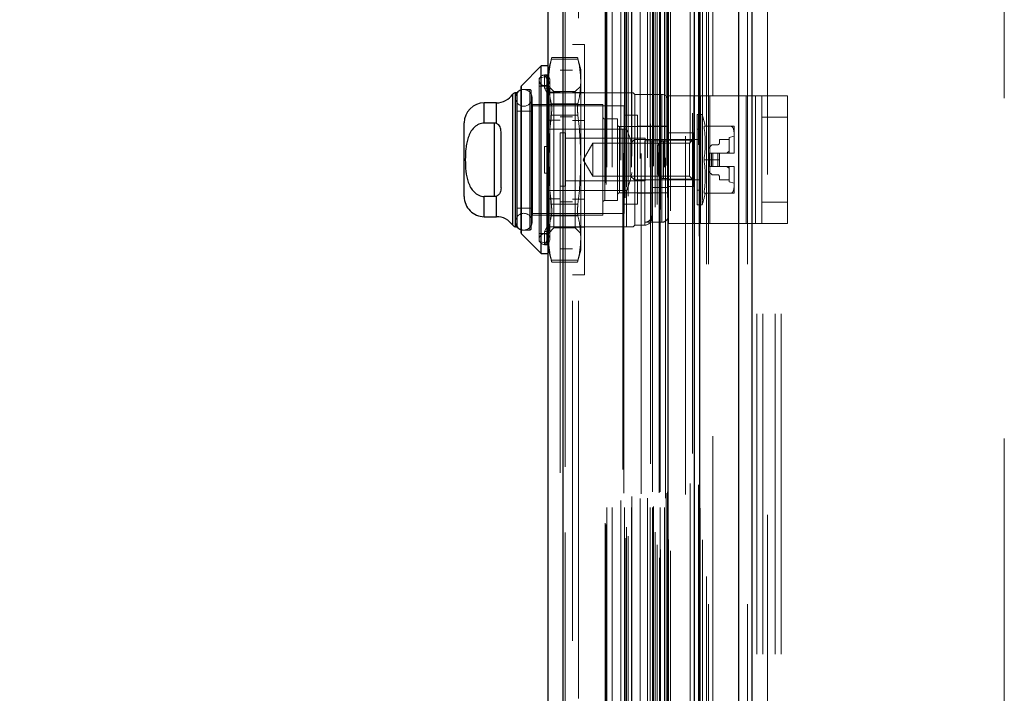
# Model space of a CAD drawing. Header units: inches. Extents: x 0.2 to 10.8, y 0.2 to 8.2.
# Tile 138 of 164: x 5.328 to 5.618, y 3.959 to 4.157. Entities that reach past the tile are written whole.
import ezdxf

# ---------------------------------------------------------------- set-up
doc = ezdxf.new("R2010")
doc.units = ezdxf.units.IN
doc.header["$MEASUREMENT"] = 0
doc.linetypes.add('HIDDEN', pattern=[0.07500000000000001, 0.05, -0.025])
doc.layers.add('DIMENSIONS', color=140, linetype='Continuous')
doc.styles.add('SLDTEXTSTYLE0', font='TXT', dxfattribs={"width": 0.7})
doc.dimstyles.new('SLDDIMSTYLE0', dxfattribs={"dimtxt": 0.0849609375, "dimasz": 0.13, "dimexe": 0, "dimexo": 0.0625, "dimgap": 0.021240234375, "dimtad": 0, "dimtih": 1, "dimtoh": 1, "dimlfac": 20, "dimrnd": 1e-09, "dimzin": 12, "dimdsep": 46, "dimtxsty": 'SLDTEXTSTYLE0', "dimsah": 1, "dimcen": 0.09, "dimadec": 0, "dimazin": 3, "dimtfac": 1, "dimtofl": 0, "dimtmove": 0, "dimatfit": 3, "dimfxl": 0, "dimfrac": 2, "dimtolj": 1, "dimtzin": 12, "dimarcsym": 0})

# ---------------------------------------------------------------- blocks, each defined once
blk = doc.blocks.new('_D_18')
at = {"layer": 'DIMENSIONS'}
for p, q in [((5.495136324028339, 5.028145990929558), (5.109062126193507, 5.02814599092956)), ((5.234062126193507, 5.02814599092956), (5.234062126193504, 4.099762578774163)), ((5.072488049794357, 3.945711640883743), (5.043957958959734, 3.945711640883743)), ((5.043957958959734, 3.945711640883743), (5.043957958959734, 3.810680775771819)), ((5.395636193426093, 3.945711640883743), (5.424166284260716, 3.945711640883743)), ((5.424166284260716, 3.945711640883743), (5.424166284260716, 3.810680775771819)), ((5.043957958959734, 3.810680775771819), (5.072488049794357, 3.810680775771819)), ((5.424166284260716, 3.810680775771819), (5.395636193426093, 3.810680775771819)), ((5.234062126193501, 3.20394599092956), (5.234062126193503, 3.791660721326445)), ((5.495136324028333, 3.203945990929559), (5.1090621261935, 3.203945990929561))]:
    blk.add_line(p, q, dxfattribs=at)
for points in [[(5.234062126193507, 5.02814599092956), (5.214062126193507, 4.89814599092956), (5.254062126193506, 4.89814599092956)], [(5.234062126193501, 3.20394599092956), (5.254062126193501, 3.33394599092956), (5.214062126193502, 3.33394599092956)]]:
    blk.add_solid(points, dxfattribs=at)
at = {"layer": 'DIMENSIONS', "char_height": 0.08333333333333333, "attachment_point": 1, "style": 'SLDTEXTSTYLE0'}
for s, insert in [('36.48', (5.072488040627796, 4.072154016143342)), ('926.7', (5.072488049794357, 3.918103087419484))]:
    blk.add_mtext(s, dxfattribs=dict(at, insert=insert))
blk = doc.blocks.new('_D_19')
at = {"layer": 'DIMENSIONS'}
for p, q in [((5.47678632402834, 5.097295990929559), (4.776774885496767, 5.097295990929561)), ((4.901774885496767, 5.097295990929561), (4.901774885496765, 4.580255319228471)), ((4.740200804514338, 4.450124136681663), (4.711670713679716, 4.450124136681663)), ((4.711670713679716, 4.450124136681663), (4.711670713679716, 4.315093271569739)), ((5.063348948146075, 4.450124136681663), (5.091879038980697, 4.450124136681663)), ((5.091879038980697, 4.450124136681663), (5.091879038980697, 4.315093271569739)), ((4.711670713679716, 4.315093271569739), (4.740200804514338, 4.315093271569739)), ((5.091879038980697, 4.315093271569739), (5.063348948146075, 4.315093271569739)), ((4.90177488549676, 3.13474599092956), (4.901774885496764, 4.161042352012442)), ((5.476786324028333, 3.134745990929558), (4.77677488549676, 3.134745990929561))]:
    blk.add_line(p, q, dxfattribs=at)
for points in [[(4.901774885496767, 5.097295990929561), (4.881774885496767, 4.967295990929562), (4.921774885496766, 4.967295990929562)], [(4.90177488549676, 3.13474599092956), (4.92177488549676, 3.26474599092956), (4.881774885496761, 3.26474599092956)]]:
    blk.add_solid(points, dxfattribs=at)
at = {"layer": 'DIMENSIONS', "char_height": 0.08333333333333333, "attachment_point": 1, "style": 'SLDTEXTSTYLE0'}
for s, insert in [('39.25', (4.740200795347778, 4.576566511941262)), ('997.0', (4.740200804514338, 4.422515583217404)), ('OPENING', (4.639737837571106, 4.268464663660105))]:
    blk.add_mtext(s, dxfattribs=dict(at, insert=insert))

msp = doc.modelspace()

# ---------------------------------------------------------------- linework, layer by layer
at = {"color": 7, "linetype": 'Continuous', "lineweight": 25}
for p, q in [((5.539813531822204, 3.085295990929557), (5.539813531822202, 5.152085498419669)), ((5.54363190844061, 5.152793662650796), (5.54363190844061, 3.085295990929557)), ((5.526786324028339, 3.085295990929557), (5.526786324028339, 5.146545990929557)), ((5.528367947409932, 3.085295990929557), (5.528367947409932, 5.146701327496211)), ((5.519104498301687, 3.100958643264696), (5.519104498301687, 5.131123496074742)), ((5.488191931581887, 3.106409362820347), (5.488191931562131, 5.12567277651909)), ((5.483729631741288, 5.12390569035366), (5.483729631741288, 3.108176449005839)), ((5.481761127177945, 4.143510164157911), (5.475970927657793, 4.13771996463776)), ((5.483729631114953, 4.143510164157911), (5.481761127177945, 4.143510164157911)), ((5.481761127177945, 4.088392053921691), (5.481761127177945, 4.143510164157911)), ((5.475855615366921, 4.094460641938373), (5.475855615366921, 4.137441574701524)), ((5.475970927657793, 4.094182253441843), (5.475970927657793, 4.13771996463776)), ((5.473422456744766, 4.096687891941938), (5.473422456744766, 4.135214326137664)), ((5.474656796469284, 4.13563614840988), (5.474230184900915, 4.13563614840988)), ((5.474230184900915, 4.096266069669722), (5.474230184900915, 4.13563614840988)), ((5.474674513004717, 4.096266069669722), (5.474674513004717, 4.13563614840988)), ((5.468576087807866, 4.132683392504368), (5.465028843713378, 4.132683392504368)), ((5.465028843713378, 4.126733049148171), (5.465028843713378, 4.132683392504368)), ((5.468576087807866, 4.126623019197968), (5.468576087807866, 4.132683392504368)), ((5.459123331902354, 4.105124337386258), (5.459123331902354, 4.126777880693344)), ((5.467981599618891, 4.126733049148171), (5.465028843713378, 4.126733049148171)), ((5.467981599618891, 4.126733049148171), (5.467981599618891, 4.105169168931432)), ((5.469950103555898, 4.107738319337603), (5.469950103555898, 4.124163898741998)), ((5.467981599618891, 4.105169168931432), (5.465028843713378, 4.105169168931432)), ((5.465028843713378, 4.099218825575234), (5.465028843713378, 4.105169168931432)), ((5.468576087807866, 4.099218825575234), (5.468576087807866, 4.105279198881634)), ((5.465028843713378, 4.099218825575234), (5.468576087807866, 4.099218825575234)), ((5.474230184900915, 4.096266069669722), (5.474656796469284, 4.096266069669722)), ((5.475970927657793, 4.094182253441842), (5.481761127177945, 4.088392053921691)), ((5.481761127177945, 4.088392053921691), (5.483729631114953, 4.088392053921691))]:
    msp.add_line(p, q, dxfattribs=at)
at = {"color": 7, "linetype": 'HIDDEN', "lineweight": 18}
for p, q in [((5.539813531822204, 3.085295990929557), (5.539813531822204, 5.152085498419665)), ((5.542359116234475, 3.085295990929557), (5.542359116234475, 5.15208549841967)), ((5.542359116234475, 3.085295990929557), (5.542359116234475, 5.152085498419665)), ((5.54363190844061, 5.152793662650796), (5.54363190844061, 3.085295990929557)), ((5.54363190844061, 3.085295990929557), (5.54363190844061, 5.1527936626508)), ((5.54363190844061, 3.085295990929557), (5.54363190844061, 5.1527936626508)), ((5.528367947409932, 3.085295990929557), (5.528367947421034, 5.146701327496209)), ((5.530386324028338, 3.085295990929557), (5.530386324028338, 5.146545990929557)), ((5.530913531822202, 3.085295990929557), (5.530913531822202, 5.146701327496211)), ((5.530913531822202, 3.085295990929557), (5.530913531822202, 5.146701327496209)), ((5.528215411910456, 3.093476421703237), (5.528215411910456, 5.138605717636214)), ((5.516569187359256, 3.098958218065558), (5.516569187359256, 5.133123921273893)), ((5.516569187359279, 3.098958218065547), (5.516569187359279, 5.133123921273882)), ((5.515286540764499, 3.101999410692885), (5.515286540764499, 5.130082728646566)), ((5.515881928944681, 3.102752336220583), (5.515881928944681, 5.129352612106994)), ((5.516518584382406, 5.130667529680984), (5.516518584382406, 3.101414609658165)), ((5.516824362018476, 3.101360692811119), (5.516824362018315, 5.13072144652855)), ((5.519729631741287, 3.100958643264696), (5.519729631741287, 5.131123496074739)), ((5.526262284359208, 5.129625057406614), (5.526262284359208, 3.102456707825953)), ((5.488191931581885, 5.125672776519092), (5.488191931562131, 3.106409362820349)), ((5.488817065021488, 3.106409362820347), (5.488817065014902, 5.12567277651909)), ((5.488817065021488, 5.125672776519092), (5.488817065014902, 3.106409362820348)), ((5.506481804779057, 3.104737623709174), (5.506481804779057, 5.127344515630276)), ((5.507340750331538, 3.1052920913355), (5.507340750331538, 5.126787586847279)), ((5.51384783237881, 5.126540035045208), (5.51384783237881, 3.105546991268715)), ((5.515267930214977, 3.106527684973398), (5.515267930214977, 5.125554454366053)), ((5.518878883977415, 3.104827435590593), (5.518878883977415, 5.127254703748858)), ((5.518878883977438, 3.104827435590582), (5.518878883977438, 5.127254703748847)), ((5.519149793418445, 3.104249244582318), (5.519149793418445, 5.127832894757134)), ((5.519165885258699, 3.104375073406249), (5.519165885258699, 5.127707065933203)), ((5.529179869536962, 3.104274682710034), (5.529179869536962, 5.127802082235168)), ((5.487329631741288, 5.123905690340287), (5.487329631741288, 3.108176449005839)), ((5.500562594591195, 3.109138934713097), (5.500562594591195, 5.122943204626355)), ((5.500822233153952, 3.108700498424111), (5.500822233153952, 5.12338164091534)), ((5.505773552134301, 5.124924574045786), (5.505773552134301, 3.107154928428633)), ((5.506832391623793, 3.107919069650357), (5.506832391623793, 5.124163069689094)), ((5.524200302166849, 5.122865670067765), (5.524200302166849, 3.109215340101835)), ((5.501062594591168, 3.113769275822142), (5.501062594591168, 5.118312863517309)), ((5.501062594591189, 3.113769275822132), (5.501062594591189, 5.118312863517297)), ((5.50258214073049, 3.113769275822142), (5.50258214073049, 5.118312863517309)), ((5.506075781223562, 5.117914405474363), (5.506075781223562, 3.114167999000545)), ((5.506203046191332, 3.113769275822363), (5.506203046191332, 5.118312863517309)), ((5.508270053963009, 3.113769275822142), (5.508270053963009, 5.118312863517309)), ((5.511193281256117, 5.11777123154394), (5.511193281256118, 3.114309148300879)), ((5.513772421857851, 3.113769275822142), (5.513772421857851, 5.118312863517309)), ((5.514476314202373, 5.118312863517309), (5.514476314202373, 3.113769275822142)), ((5.514476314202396, 3.113769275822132), (5.514476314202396, 5.118312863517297)), ((5.514726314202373, 3.114019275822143), (5.514726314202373, 5.118062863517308)), ((5.516476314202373, 5.118062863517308), (5.516476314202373, 3.114019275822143)), ((5.516726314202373, 3.113769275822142), (5.516726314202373, 5.118312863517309)), ((5.516726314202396, 5.118312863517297), (5.516726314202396, 3.113769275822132)), ((5.517970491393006, 3.113769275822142), (5.517970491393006, 5.118312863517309)), ((5.517970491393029, 3.113769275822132), (5.517970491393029, 5.118312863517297)), ((5.518476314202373, 3.114269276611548), (5.518476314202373, 5.117812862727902)), ((5.518476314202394, 3.114269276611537), (5.518476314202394, 5.117812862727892)), ((5.528477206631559, 3.113540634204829), (5.528477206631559, 5.118542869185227)), ((5.505167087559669, 3.115788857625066), (5.505167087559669, 5.116293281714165)), ((5.508431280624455, 3.117011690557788), (5.508431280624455, 5.115074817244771)), ((5.510864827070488, 3.116346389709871), (5.510864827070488, 5.115735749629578)), ((5.510864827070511, 3.11634638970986), (5.510864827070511, 5.115735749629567)), ((5.512997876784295, 3.116494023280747), (5.512997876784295, 5.1155872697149)), ((5.518329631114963, 5.116516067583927), (5.518329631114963, 3.115566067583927)), ((5.518518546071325, 3.117917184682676), (5.518518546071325, 5.114164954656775)), ((5.518518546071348, 3.117917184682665), (5.518518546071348, 5.114164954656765)), ((5.518846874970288, 3.118381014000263), (5.518846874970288, 5.113701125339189)), ((5.51884687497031, 3.118381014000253), (5.51884687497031, 5.113701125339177)), ((5.525562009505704, 3.120835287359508), (5.525562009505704, 5.111246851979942)), ((5.528042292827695, 3.120368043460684), (5.528042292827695, 5.111693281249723)), ((5.532186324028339, 3.134745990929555), (5.532186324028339, 5.097295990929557)), ((5.532186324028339, 3.134745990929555), (5.532186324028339, 5.097295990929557)), ((5.532186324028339, 3.134745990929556), (5.532186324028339, 5.097295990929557)), ((5.532186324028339, 3.134745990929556), (5.532186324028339, 5.097295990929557)), ((5.490929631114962, 5.074516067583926), (5.490929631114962, 3.157566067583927)), ((5.492729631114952, 3.157566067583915), (5.492729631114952, 5.074516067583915)), ((5.492729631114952, 3.157566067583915), (5.492729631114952, 5.074516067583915)), ((5.492729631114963, 5.074516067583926), (5.492729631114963, 3.157566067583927)), ((5.492729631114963, 5.074516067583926), (5.492729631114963, 3.157566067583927)), ((5.545136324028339, 3.770645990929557), (5.545136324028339, 4.461445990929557)), ((5.545136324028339, 3.770645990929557), (5.545136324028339, 4.461445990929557)), ((5.546936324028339, 3.770645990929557), (5.546936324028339, 4.461445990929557)), ((5.550536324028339, 3.770645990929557), (5.550536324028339, 4.461445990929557)), ((5.552336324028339, 3.770645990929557), (5.552336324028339, 4.461445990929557)), ((5.552336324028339, 3.770645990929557), (5.552336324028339, 4.461445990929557)), ((5.548286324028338, 3.911570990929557), (5.548286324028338, 4.320520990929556)), ((5.617886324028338, 3.934058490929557), (5.617886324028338, 4.298033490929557)), ((5.494529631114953, 4.149801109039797), (5.490929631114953, 4.149801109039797)), ((5.494529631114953, 4.149801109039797), (5.494529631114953, 4.082101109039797)), ((5.484864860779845, 4.14602799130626), (5.483926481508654, 4.142525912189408)), ((5.484741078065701, 4.145500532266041), (5.492560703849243, 4.145500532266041)), ((5.484741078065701, 4.145500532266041), (5.492560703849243, 4.145500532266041)), ((5.492449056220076, 4.14602799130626), (5.484852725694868, 4.14602799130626)), ((5.493375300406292, 4.142525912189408), (5.492436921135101, 4.14602799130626)), ((5.483926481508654, 4.140680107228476), (5.483926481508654, 4.142525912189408)), ((5.490929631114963, 4.142291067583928), (5.487329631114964, 4.142291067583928)), ((5.493375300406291, 4.138965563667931), (5.493375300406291, 4.142525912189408)), ((5.483424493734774, 4.140487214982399), (5.481170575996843, 4.139966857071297)), ((5.481170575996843, 4.091935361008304), (5.481170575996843, 4.139966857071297)), ((5.482745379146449, 4.136997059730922), (5.482745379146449, 4.140934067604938)), ((5.482745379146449, 4.140934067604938), (5.48400419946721, 4.140934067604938)), ((5.483926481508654, 4.138718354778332), (5.482745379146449, 4.140934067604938)), ((5.483424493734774, 4.091415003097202), (5.483424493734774, 4.140398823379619)), ((5.48400419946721, 4.140934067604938), (5.483926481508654, 4.140680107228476)), ((5.483926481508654, 4.140680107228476), (5.483926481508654, 4.138718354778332)), ((5.483926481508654, 4.138718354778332), (5.483926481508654, 4.136743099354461)), ((5.484320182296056, 4.092624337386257), (5.484320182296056, 4.139277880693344)), ((5.493375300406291, 4.115951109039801), (5.493375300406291, 4.138965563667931)), ((5.478414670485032, 4.136620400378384), (5.475855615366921, 4.136620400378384)), ((5.475970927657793, 4.13771996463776), (5.475970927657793, 4.094182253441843)), ((5.478414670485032, 4.095281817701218), (5.478414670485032, 4.136620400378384)), ((5.478808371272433, 4.09567551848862), (5.478808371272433, 4.136226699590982)), ((5.483729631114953, 4.137604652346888), (5.481170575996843, 4.137604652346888)), ((5.482745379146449, 4.136997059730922), (5.48400419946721, 4.136997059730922)), ((5.483926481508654, 4.134781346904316), (5.482745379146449, 4.136997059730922)), ((5.487329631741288, 4.135816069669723), (5.483729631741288, 4.135816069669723)), ((5.485524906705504, 4.136006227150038), (5.483926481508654, 4.137604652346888)), ((5.48400419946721, 4.136997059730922), (5.483926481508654, 4.136743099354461)), ((5.483926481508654, 4.115951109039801), (5.483926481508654, 4.136743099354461)), ((5.485524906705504, 4.133319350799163), (5.485524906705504, 4.136006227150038)), ((5.491776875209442, 4.136006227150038), (5.485524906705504, 4.136006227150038)), ((5.494529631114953, 4.135726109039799), (5.490929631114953, 4.135726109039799)), ((5.493375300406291, 4.137604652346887), (5.491776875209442, 4.136006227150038)), ((5.491776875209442, 4.133319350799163), (5.491776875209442, 4.136006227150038)), ((5.473422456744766, 4.135214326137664), (5.473422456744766, 4.096687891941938)), ((5.474164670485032, 4.134159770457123), (5.474164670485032, 4.097742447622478)), ((5.474230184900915, 4.13563614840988), (5.474230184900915, 4.096266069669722)), ((5.474674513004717, 4.13563614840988), (5.474656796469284, 4.13563614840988)), ((5.479085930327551, 4.097742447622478), (5.479085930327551, 4.134159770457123)), ((5.506859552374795, 4.13563614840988), (5.483729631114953, 4.13563614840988)), ((5.485524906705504, 4.095895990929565), (5.485524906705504, 4.133319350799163)), ((5.491776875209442, 4.095895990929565), (5.491776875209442, 4.133319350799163)), ((5.506859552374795, 4.124971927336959), (5.506859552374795, 4.13563614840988)), ((5.509320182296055, 4.135144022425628), (5.508828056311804, 4.13563614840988)), ((5.509320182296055, 4.096758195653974), (5.509320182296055, 4.135144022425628)), ((5.517194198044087, 4.135144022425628), (5.509320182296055, 4.135144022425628)), ((5.517194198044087, 4.09756666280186), (5.517194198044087, 4.135053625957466)), ((5.519162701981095, 4.097202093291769), (5.519162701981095, 4.13470209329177)), ((5.519162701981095, 4.13470209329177), (5.528538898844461, 4.13470209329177)), ((5.526662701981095, 4.097202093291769), (5.526662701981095, 4.13470209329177)), ((5.528538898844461, 4.097202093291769), (5.528538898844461, 4.13470209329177)), ((5.528538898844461, 4.13470209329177), (5.541974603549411, 4.13470209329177)), ((5.531350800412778, 4.097202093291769), (5.531350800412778, 4.13470209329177)), ((5.541974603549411, 4.097202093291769), (5.541974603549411, 4.13470209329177)), ((5.541974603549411, 4.13470209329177), (5.546662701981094, 4.13470209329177)), ((5.544786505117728, 4.097202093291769), (5.544786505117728, 4.13470209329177)), ((5.546662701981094, 4.13470209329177), (5.554162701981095, 4.13470209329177)), ((5.546662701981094, 4.12845209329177), (5.546662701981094, 4.13470209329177)), ((5.554162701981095, 4.13470209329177), (5.554162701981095, 4.12845209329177)), ((5.465028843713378, 4.132683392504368), (5.465028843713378, 4.12673304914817)), ((5.468576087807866, 4.132683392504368), (5.468576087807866, 4.126623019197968)), ((5.478808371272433, 4.130222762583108), (5.474674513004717, 4.130222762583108)), ((5.506170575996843, 4.131797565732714), (5.478808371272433, 4.131797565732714)), ((5.479202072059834, 4.099710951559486), (5.479202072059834, 4.132191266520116)), ((5.499871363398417, 4.132191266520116), (5.479202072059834, 4.132191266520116)), ((5.484741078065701, 4.132430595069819), (5.492560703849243, 4.132430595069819)), ((5.484741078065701, 4.132430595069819), (5.492560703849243, 4.132430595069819)), ((5.499871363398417, 4.099710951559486), (5.499871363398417, 4.132191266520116)), ((5.506170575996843, 4.100104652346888), (5.506170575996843, 4.131797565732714)), ((5.487329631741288, 4.127590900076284), (5.483729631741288, 4.127590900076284)), ((5.484741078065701, 4.129021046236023), (5.492560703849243, 4.129021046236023)), ((5.484741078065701, 4.129021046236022), (5.492560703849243, 4.129021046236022)), ((5.490929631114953, 4.128541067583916), (5.487329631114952, 4.128541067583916)), ((5.494529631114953, 4.127500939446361), (5.490929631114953, 4.127500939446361)), ((5.50046191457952, 4.103943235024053), (5.50046191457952, 4.127958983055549)), ((5.504202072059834, 4.127958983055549), (5.50046191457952, 4.127958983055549)), ((5.504202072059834, 4.103943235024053), (5.504202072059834, 4.127958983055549)), ((5.510107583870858, 4.129041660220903), (5.506170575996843, 4.129041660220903)), ((5.510107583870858, 4.102860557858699), (5.510107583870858, 4.129041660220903)), ((5.527627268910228, 4.102663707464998), (5.527627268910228, 4.129238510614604)), ((5.529092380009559, 4.129238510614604), (5.527627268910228, 4.129238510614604)), ((5.529092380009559, 4.102663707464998), (5.529092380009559, 4.129238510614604)), ((5.546662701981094, 4.10345209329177), (5.546662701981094, 4.12845209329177)), ((5.546662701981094, 4.12845209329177), (5.554162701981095, 4.12845209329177)), ((5.554162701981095, 4.10345209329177), (5.554162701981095, 4.12845209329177)), ((5.467981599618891, 4.126733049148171), (5.467981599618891, 4.105169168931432)), ((5.506859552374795, 4.124971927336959), (5.483729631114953, 4.124971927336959)), ((5.519162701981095, 4.125695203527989), (5.504792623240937, 4.125695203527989)), ((5.504792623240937, 4.106207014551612), (5.504792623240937, 4.1256044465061)), ((5.519162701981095, 4.12579362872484), (5.510107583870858, 4.12579362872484)), ((5.528611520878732, 4.124907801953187), (5.527627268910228, 4.124907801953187)), ((5.528611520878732, 4.106994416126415), (5.528611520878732, 4.124907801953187)), ((5.529625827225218, 4.12579362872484), (5.537507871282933, 4.12579362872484)), ((5.538454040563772, 4.123732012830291), (5.538454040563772, 4.12579362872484)), ((5.488892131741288, 4.123853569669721), (5.487329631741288, 4.123853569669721)), ((5.488892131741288, 4.10822856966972), (5.488892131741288, 4.123853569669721)), ((5.512329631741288, 4.12229106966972), (5.488892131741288, 4.12229106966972)), ((5.509149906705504, 4.121856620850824), (5.507942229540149, 4.12064894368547)), ((5.509149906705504, 4.110045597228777), (5.509149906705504, 4.121856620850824)), ((5.528611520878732, 4.121856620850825), (5.509149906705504, 4.121856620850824)), ((5.517194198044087, 4.121462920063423), (5.512272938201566, 4.121462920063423)), ((5.512272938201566, 4.121462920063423), (5.512272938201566, 4.096845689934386)), ((5.512329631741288, 4.10979106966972), (5.512329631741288, 4.12229106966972)), ((5.514241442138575, 4.098726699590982), (5.514241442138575, 4.121462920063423)), ((5.517662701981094, 4.12145209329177), (5.517662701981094, 4.110452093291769)), ((5.517662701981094, 4.12145209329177), (5.519162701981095, 4.12145209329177)), ((5.517662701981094, 4.110452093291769), (5.517662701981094, 4.12145209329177)), ((5.519162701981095, 4.123827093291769), (5.526662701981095, 4.123827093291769)), ((5.526446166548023, 4.123825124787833), (5.519162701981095, 4.123825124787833)), ((5.526446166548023, 4.121691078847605), (5.519162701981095, 4.121691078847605)), ((5.526446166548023, 4.121856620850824), (5.525380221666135, 4.120790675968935)), ((5.526446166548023, 4.121691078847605), (5.526446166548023, 4.123825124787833)), ((5.526446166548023, 4.110211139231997), (5.526446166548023, 4.121691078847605)), ((5.536977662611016, 4.121856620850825), (5.534123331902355, 4.121856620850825)), ((5.534123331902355, 4.121856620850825), (5.534123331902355, 4.12077394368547)), ((5.538454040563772, 4.122840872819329), (5.536977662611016, 4.122447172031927)), ((5.536977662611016, 4.117919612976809), (5.536977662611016, 4.122447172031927)), ((5.538454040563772, 4.11801272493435), (5.538454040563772, 4.123732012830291)), ((5.482745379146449, 4.112014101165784), (5.482745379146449, 4.119888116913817)), ((5.482745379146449, 4.119888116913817), (5.483926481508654, 4.119888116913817)), ((5.48400419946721, 4.119888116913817), (5.483926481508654, 4.119888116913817)), ((5.496920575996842, 4.120790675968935), (5.494126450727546, 4.115951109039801)), ((5.496920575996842, 4.111111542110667), (5.496920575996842, 4.120790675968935)), ((5.525380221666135, 4.120790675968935), (5.496920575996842, 4.120790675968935)), ((5.507942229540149, 4.111253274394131), (5.507942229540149, 4.12064894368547)), ((5.516162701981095, 4.119952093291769), (5.516162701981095, 4.111952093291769)), ((5.525380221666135, 4.111111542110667), (5.525380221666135, 4.120790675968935)), ((5.530973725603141, 4.119151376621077), (5.530973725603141, 4.117919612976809)), ((5.531785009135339, 4.120207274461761), (5.531146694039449, 4.119568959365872)), ((5.533729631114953, 4.120380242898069), (5.532202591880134, 4.120380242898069)), ((5.483926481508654, 4.095159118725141), (5.483926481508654, 4.115951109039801)), ((5.493375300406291, 4.092936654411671), (5.493375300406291, 4.115951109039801)), ((5.494126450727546, 4.115951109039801), (5.496920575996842, 4.111111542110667)), ((5.529625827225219, 4.115951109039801), (5.534123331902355, 4.115951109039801)), ((5.530973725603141, 4.117919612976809), (5.530973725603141, 4.113982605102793)), ((5.531146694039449, 4.117919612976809), (5.530973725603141, 4.117919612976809)), ((5.531785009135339, 4.117919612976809), (5.531146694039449, 4.117919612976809)), ((5.531146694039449, 4.117919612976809), (5.531146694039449, 4.113982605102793)), ((5.531146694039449, 4.117919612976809), (5.531146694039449, 4.113982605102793)), ((5.532202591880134, 4.117919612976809), (5.531785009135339, 4.117919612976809)), ((5.531785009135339, 4.117919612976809), (5.531785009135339, 4.113982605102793)), ((5.531785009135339, 4.117919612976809), (5.531785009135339, 4.113982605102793)), ((5.533729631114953, 4.117919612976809), (5.532202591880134, 4.117919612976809)), ((5.532202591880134, 4.117919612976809), (5.532202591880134, 4.113982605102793)), ((5.532202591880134, 4.117919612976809), (5.532202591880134, 4.113982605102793)), ((5.533729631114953, 4.117919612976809), (5.533729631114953, 4.113982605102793)), ((5.534123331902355, 4.117919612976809), (5.533729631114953, 4.117919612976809)), ((5.533729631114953, 4.117919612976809), (5.533729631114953, 4.113982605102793)), ((5.534123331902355, 4.117919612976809), (5.538453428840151, 4.117919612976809)), ((5.534123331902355, 4.115951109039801), (5.534123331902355, 4.117919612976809)), ((5.534123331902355, 4.115951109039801), (5.534123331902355, 4.113982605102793)), ((5.538453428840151, 4.117919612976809), (5.538454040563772, 4.117919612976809)), ((5.538454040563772, 4.117919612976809), (5.538454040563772, 4.11801272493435)), ((5.538454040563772, 4.11801272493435), (5.538454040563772, 4.117919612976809)), ((5.531146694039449, 4.113982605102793), (5.530973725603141, 4.113982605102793)), ((5.530973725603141, 4.113982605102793), (5.530973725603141, 4.112750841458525)), ((5.531785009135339, 4.113982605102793), (5.531146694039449, 4.113982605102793)), ((5.532202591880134, 4.113982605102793), (5.531785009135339, 4.113982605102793)), ((5.533729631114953, 4.113982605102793), (5.532202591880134, 4.113982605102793)), ((5.534123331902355, 4.113982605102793), (5.533729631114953, 4.113982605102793)), ((5.534123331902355, 4.113982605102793), (5.538453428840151, 4.113982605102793)), ((5.536977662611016, 4.109455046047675), (5.536977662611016, 4.113982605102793)), ((5.538453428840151, 4.113982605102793), (5.538454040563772, 4.113982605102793)), ((5.538454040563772, 4.113889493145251), (5.538454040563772, 4.113982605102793)), ((5.538454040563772, 4.113982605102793), (5.538454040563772, 4.113889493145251)), ((5.538454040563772, 4.10817020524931), (5.538454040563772, 4.113889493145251)), ((5.482745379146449, 4.112014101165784), (5.483926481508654, 4.112014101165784)), ((5.48400419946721, 4.112014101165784), (5.483926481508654, 4.112014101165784)), ((5.488892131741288, 4.10979106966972), (5.512329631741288, 4.10979106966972)), ((5.496920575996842, 4.111111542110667), (5.525380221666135, 4.111111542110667)), ((5.507942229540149, 4.111253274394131), (5.509149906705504, 4.110045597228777)), ((5.509149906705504, 4.110045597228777), (5.528611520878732, 4.110045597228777)), ((5.517662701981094, 4.110452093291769), (5.519162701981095, 4.110452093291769)), ((5.526446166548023, 4.110211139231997), (5.519162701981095, 4.110211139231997)), ((5.525380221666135, 4.111111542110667), (5.526446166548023, 4.110045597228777)), ((5.526446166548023, 4.10807709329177), (5.526446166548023, 4.110211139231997)), ((5.531146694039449, 4.11233325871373), (5.531785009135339, 4.11169494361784)), ((5.532202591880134, 4.111521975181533), (5.533729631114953, 4.111521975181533)), ((5.534123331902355, 4.111128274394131), (5.534123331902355, 4.110045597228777)), ((5.534123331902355, 4.110045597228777), (5.536977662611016, 4.110045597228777)), ((5.506859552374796, 4.106930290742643), (5.483729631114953, 4.106930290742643)), ((5.487329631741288, 4.10822856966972), (5.488892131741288, 4.10822856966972)), ((5.506859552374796, 4.096266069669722), (5.506859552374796, 4.106930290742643)), ((5.519162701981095, 4.107796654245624), (5.514241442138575, 4.107796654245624)), ((5.519162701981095, 4.10807709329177), (5.526662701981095, 4.10807709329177)), ((5.527627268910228, 4.106994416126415), (5.528611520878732, 4.106994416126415)), ((5.536977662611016, 4.109455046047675), (5.538454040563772, 4.109061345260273)), ((5.538454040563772, 4.106108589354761), (5.538454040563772, 4.10817020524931)), ((5.465028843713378, 4.105169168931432), (5.465028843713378, 4.099218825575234)), ((5.468576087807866, 4.105279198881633), (5.468576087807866, 4.099218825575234)), ((5.487329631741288, 4.104491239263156), (5.483729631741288, 4.104491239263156)), ((5.494529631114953, 4.104401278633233), (5.490929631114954, 4.104401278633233)), ((5.50046191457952, 4.103943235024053), (5.504202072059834, 4.103943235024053)), ((5.504792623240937, 4.106207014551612), (5.519162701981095, 4.106207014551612)), ((5.510107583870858, 4.106108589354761), (5.514241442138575, 4.106108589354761)), ((5.529625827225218, 4.106108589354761), (5.537507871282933, 4.106108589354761)), ((5.474674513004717, 4.101679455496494), (5.478808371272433, 4.101679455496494)), ((5.484741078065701, 4.102881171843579), (5.492560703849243, 4.10288117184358)), ((5.484741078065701, 4.102881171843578), (5.492560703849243, 4.102881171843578)), ((5.487329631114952, 4.103541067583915), (5.490929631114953, 4.103541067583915)), ((5.506170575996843, 4.102860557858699), (5.510107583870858, 4.102860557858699)), ((5.527627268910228, 4.102663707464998), (5.529092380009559, 4.102663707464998)), ((5.546662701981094, 4.10345209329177), (5.554162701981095, 4.10345209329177)), ((5.546662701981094, 4.09720209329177), (5.546662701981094, 4.10345209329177)), ((5.554162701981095, 4.10345209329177), (5.554162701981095, 4.09720209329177)), ((5.478808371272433, 4.100104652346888), (5.506170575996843, 4.100104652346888)), ((5.479202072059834, 4.099710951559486), (5.499871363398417, 4.099710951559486)), ((5.484741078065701, 4.099471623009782), (5.492560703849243, 4.099471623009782)), ((5.484741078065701, 4.099471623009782), (5.492560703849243, 4.099471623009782)), ((5.474656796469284, 4.096266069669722), (5.474674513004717, 4.096266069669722)), ((5.475855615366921, 4.095281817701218), (5.478414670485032, 4.095281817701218)), ((5.482745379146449, 4.094905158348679), (5.483926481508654, 4.097120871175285)), ((5.487329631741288, 4.096266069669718), (5.483729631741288, 4.096266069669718)), ((5.483926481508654, 4.094297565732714), (5.485524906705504, 4.095895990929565)), ((5.485524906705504, 4.095895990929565), (5.491776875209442, 4.095895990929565)), ((5.506859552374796, 4.096266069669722), (5.487329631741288, 4.096266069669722)), ((5.494529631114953, 4.096176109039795), (5.490929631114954, 4.096176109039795)), ((5.491776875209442, 4.095895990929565), (5.493375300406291, 4.094297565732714)), ((5.508828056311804, 4.096266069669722), (5.509320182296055, 4.096758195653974)), ((5.509320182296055, 4.096758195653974), (5.512272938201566, 4.096758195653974)), ((5.517194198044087, 4.09756666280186), (5.512272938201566, 4.09756666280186)), ((5.519162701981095, 4.097202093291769), (5.528538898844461, 4.097202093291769)), ((5.528538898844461, 4.097202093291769), (5.541974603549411, 4.097202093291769)), ((5.541974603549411, 4.097202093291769), (5.546662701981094, 4.097202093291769)), ((5.546662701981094, 4.09720209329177), (5.554162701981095, 4.09720209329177)), ((5.481170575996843, 4.094297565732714), (5.483729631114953, 4.094297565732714)), ((5.48400419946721, 4.094905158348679), (5.482745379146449, 4.094905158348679)), ((5.482745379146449, 4.094905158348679), (5.482745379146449, 4.090968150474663)), ((5.482745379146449, 4.090968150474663), (5.483926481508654, 4.093183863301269)), ((5.48400419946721, 4.094905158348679), (5.483926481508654, 4.095159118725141)), ((5.483926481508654, 4.095159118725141), (5.483926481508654, 4.093183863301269)), ((5.483926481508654, 4.091222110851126), (5.483926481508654, 4.093183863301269)), ((5.493375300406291, 4.089376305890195), (5.493375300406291, 4.092936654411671)), ((5.481170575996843, 4.091935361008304), (5.483424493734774, 4.091415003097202)), ((5.48400419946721, 4.090968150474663), (5.482745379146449, 4.090968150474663)), ((5.48400419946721, 4.090968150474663), (5.483926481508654, 4.091222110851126)), ((5.483926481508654, 4.089376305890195), (5.483926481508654, 4.091222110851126)), ((5.487329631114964, 4.089791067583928), (5.490929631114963, 4.089791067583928)), ((5.483926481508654, 4.089376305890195), (5.484864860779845, 4.085874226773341)), ((5.492436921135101, 4.085874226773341), (5.493375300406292, 4.089376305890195)), ((5.484741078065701, 4.08640168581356), (5.492560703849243, 4.08640168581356)), ((5.484741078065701, 4.08640168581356), (5.492560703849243, 4.08640168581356)), ((5.484852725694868, 4.085874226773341), (5.492449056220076, 4.085874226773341)), ((5.490929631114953, 4.082101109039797), (5.494529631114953, 4.082101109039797))]:
    msp.add_line(p, q, dxfattribs=at)
at = {"color": 7, "linetype": 'HIDDEN', "lineweight": 18, "flags": 128}
for points in [[(5.53031974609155, 3.093442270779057), (5.530319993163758, 4.10794627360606), (5.530319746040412, 5.138640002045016)], [(5.530319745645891, 3.093440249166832), (5.530319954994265, 4.095360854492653), (5.53031974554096, 5.138639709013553)], [(5.529179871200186, 3.104267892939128), (5.529179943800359, 4.137277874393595), (5.529179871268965, 5.127815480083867)], [(5.524207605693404, 5.11751799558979), (5.524207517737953, 4.124124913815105), (5.524207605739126, 3.114563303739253)], [(5.524207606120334, 5.117520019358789), (5.524207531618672, 4.136719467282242), (5.52420760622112, 3.114563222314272)], [(5.528477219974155, 3.113550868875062), (5.528477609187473, 4.074676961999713), (5.528477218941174, 5.118541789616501)], [(5.474656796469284, 4.13563614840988), (5.474351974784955, 4.135101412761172), (5.474164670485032, 4.134159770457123)], [(5.474164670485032, 4.097742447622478), (5.474351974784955, 4.09680080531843), (5.474656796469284, 4.096266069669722)]]:
    msp.add_lwpolyline(points, dxfattribs=at)
at = {"color": 7, "linetype": 'HIDDEN', "lineweight": 18}
for centre, radius, start, end in [((5.482745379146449, 4.139277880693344), 0.001574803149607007, 0, 180), ((5.482745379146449, 4.139277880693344), 0.001574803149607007, 180, 0), ((5.48333593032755, 4.140870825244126), 0.0003937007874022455, 283.0000000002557, 0), ((5.476625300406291, 4.134159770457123), 0.002460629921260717, 0, 108.2280527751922), ((5.478414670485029, 4.13622669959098), 0.0003937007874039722, 3.877732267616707e-10, 89.99999999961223), ((5.476625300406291, 4.134159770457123), 0.002460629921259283, 180, 0), ((5.517194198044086, 4.13317551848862), 0.001968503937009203, 0, 89.99999999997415), ((5.479202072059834, 4.131797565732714), 0.0003937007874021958, 90, 180), ((5.50046191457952, 4.128549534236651), 0.0005905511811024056, 180, 270.0000000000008), ((5.484942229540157, 4.115951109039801), 0.04610629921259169, 12.32604560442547, 16.74966025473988), ((5.504792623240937, 4.126285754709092), 0.0005905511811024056, 180, 270.0000000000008), ((5.496150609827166, 4.120872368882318), 0.0338350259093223, 351.6367379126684, 8.363262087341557), ((5.517662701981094, 4.119952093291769), 0.001500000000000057, 90, 180), ((5.531564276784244, 4.119151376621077), 0.0005905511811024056, 135, 180), ((5.532202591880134, 4.119789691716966), 0.0005905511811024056, 90, 135), ((5.533729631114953, 4.120773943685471), 0.0003937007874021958, 270.0000000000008, 359.9999999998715), ((5.496150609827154, 4.111029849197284), 0.03383502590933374, 351.6367379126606, 8.363262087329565), ((5.531480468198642, 4.118011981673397), 0.006973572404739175, 359.2410645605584, 0.006106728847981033), ((5.53148045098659, 4.118011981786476), 0.006973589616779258, 359.2410655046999, 0.006105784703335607), ((5.531564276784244, 4.112750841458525), 0.0005905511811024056, 180, 225.0000000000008), ((5.531480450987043, 4.11389023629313), 0.006973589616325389, 359.9938942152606, 0.7589344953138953), ((5.531480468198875, 4.113890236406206), 0.006973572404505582, 359.993893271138, 0.7589354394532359), ((5.517662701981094, 4.111952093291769), 0.001500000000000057, 180, 270.0000000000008), ((5.532202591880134, 4.112112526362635), 0.0005905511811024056, 225.0000000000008, 270.0000000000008), ((5.533729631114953, 4.111128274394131), 0.0003937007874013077, 0, 90), ((5.50046191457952, 4.103352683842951), 0.0005905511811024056, 90, 180.000000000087), ((5.504792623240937, 4.10561646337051), 0.0005905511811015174, 90, 180.000000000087), ((5.484942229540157, 4.115951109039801), 0.04610629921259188, 343.2503397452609, 347.6739543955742), ((5.476625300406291, 4.097742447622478), 0.002460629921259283, 0, 180), ((5.479202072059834, 4.100104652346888), 0.0003937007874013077, 180, 270.0000000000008), ((5.512272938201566, 4.098726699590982), 0.001968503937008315, 270.0000000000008, 0), ((5.476625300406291, 4.097742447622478), 0.002460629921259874, 251.7719472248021, 0), ((5.478414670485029, 4.095675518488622), 0.0003937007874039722, 270.0000000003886, 359.9999999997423), ((5.482745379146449, 4.092624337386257), 0.001574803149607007, 0, 180), ((5.482745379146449, 4.092624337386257), 0.001574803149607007, 180, 0), ((5.48333593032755, 4.091031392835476), 0.0003937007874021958, 0, 76.99999999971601)]:
    msp.add_arc(centre, radius, start, end, dxfattribs=at)
at = {"color": 7, "linetype": 'Continuous', "lineweight": 25}
for centre, radius, start, end in [((5.476625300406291, 4.134159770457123), 0.002460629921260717, 108.2280527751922, 143.1301023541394), ((5.476249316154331, 4.137441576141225), 0.0003937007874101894, 135.0000000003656, 179.9999999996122), ((5.468576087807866, 4.138588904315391), 0.005905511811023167, 270.0000000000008, 325.1500954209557), ((5.474230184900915, 4.134651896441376), 0.0009842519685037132, 90, 145.15009542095), ((5.465028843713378, 4.126777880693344), 0.005905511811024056, 90, 180), ((5.465028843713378, 4.105124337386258), 0.005905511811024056, 180, 270.0000000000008), ((5.468576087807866, 4.09331331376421), 0.005905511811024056, 34.84990457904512, 90), ((5.474230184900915, 4.097250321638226), 0.0009842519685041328, 214.8499045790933, 270.0000000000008), ((5.476625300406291, 4.097742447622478), 0.002460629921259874, 216.8698976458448, 251.7719472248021), ((5.476249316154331, 4.094460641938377), 0.0003937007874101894, 180.0000000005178, 224.9999999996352)]:
    msp.add_arc(centre, radius, start, end, dxfattribs=at)
at = {"color": 7, "linetype": 'HIDDEN', "lineweight": 18}
for points in [[(5.483926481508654, 4.138965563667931), (5.483926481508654, 4.141152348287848), (5.484227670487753, 4.143329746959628), (5.484741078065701, 4.145500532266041)], [(5.48400419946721, 4.140934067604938), (5.484124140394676, 4.142461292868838), (5.48438215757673, 4.143982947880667), (5.484741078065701, 4.145500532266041)], [(5.493375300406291, 4.138965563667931), (5.493375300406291, 4.141152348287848), (5.493074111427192, 4.143329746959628), (5.492560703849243, 4.145500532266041)], [(5.492560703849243, 4.132430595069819), (5.493074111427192, 4.134601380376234), (5.493375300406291, 4.136778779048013), (5.493375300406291, 4.138965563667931)], [(5.484741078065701, 4.132430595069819), (5.48438215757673, 4.133948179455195), (5.484124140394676, 4.135469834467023), (5.48400419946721, 4.136997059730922)], [(5.484741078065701, 4.129021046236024), (5.484227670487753, 4.124679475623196), (5.483926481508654, 4.120324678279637), (5.483926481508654, 4.115951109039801)], [(5.493375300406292, 4.115951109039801), (5.493375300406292, 4.120324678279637), (5.493074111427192, 4.124679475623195), (5.492560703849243, 4.129021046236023)], [(5.536977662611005, 4.118432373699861), (5.536742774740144, 4.118264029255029), (5.536509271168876, 4.11809369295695), (5.536278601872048, 4.117919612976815)], [(5.483926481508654, 4.115951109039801), (5.483926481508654, 4.111577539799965), (5.484227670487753, 4.107222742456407), (5.484741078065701, 4.102881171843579)], [(5.492560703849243, 4.10288117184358), (5.493074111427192, 4.107222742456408), (5.493375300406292, 4.111577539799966), (5.493375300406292, 4.115951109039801)], [(5.536278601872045, 4.11398260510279), (5.536509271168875, 4.113808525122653), (5.536742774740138, 4.113638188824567), (5.536977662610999, 4.113469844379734)], [(5.484741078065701, 4.099471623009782), (5.48438215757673, 4.097954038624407), (5.484124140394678, 4.096432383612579), (5.48400419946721, 4.094905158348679)], [(5.493375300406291, 4.092936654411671), (5.493375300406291, 4.095123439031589), (5.493074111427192, 4.097300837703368), (5.492560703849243, 4.099471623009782)], [(5.484741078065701, 4.08640168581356), (5.484227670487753, 4.088572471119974), (5.483926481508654, 4.090749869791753), (5.483926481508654, 4.092936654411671)], [(5.492560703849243, 4.08640168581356), (5.493074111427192, 4.088572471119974), (5.493375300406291, 4.090749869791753), (5.493375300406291, 4.092936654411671)], [(5.48400419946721, 4.090968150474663), (5.484124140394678, 4.089440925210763), (5.48438215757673, 4.087919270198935), (5.484741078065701, 4.08640168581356)]]:
    msp.add_open_spline(points, degree=3, dxfattribs=at)
for points, knots in [([(5.48485271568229, 4.145975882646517), (5.48485571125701, 4.145988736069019), (5.484865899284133, 4.146032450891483), (5.484807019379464, 4.145779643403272), (5.484749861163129, 4.1455377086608), (5.484741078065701, 4.145500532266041)], [0, 0, 0, 0, 0.2606228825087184, 0.8863851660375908, 1, 1, 1, 1]), ([(5.492560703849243, 4.145500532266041), (5.49251490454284, 4.145695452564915), (5.492442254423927, 4.146004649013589), (5.492447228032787, 4.145983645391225), (5.492449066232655, 4.145975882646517)], [0, 0, 0, 0, 0.6304092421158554, 1, 1, 1, 1]), ([(5.508772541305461, 4.13563614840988), (5.50873949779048, 4.13563614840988), (5.508665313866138, 4.13563614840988), (5.507813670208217, 4.13563614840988), (5.507083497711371, 4.13563614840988), (5.506859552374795, 4.13563614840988)], [0, 0, 0, 0, 0.3576770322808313, 0.8029982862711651, 1, 1, 1, 1]), ([(5.484741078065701, 4.132430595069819), (5.484781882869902, 4.132258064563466), (5.484812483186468, 4.132050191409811), (5.484854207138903, 4.131564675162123), (5.48486482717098, 4.131287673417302), (5.484864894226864, 4.130694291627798), (5.484854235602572, 4.130369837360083), (5.4848127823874, 4.129708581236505), (5.484781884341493, 4.129366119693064), (5.484741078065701, 4.129021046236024)], [0, 0, 0, 0, 0.2500000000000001, 0.2500000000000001, 0.5000000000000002, 0.5000000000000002, 0.7500000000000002, 0.7500000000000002, 1, 1, 1, 1]), ([(5.492560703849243, 4.129021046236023), (5.492519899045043, 4.12936610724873), (5.492489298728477, 4.129704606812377), (5.492447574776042, 4.130368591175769), (5.492436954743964, 4.130691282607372), (5.492436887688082, 4.131284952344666), (5.492447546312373, 4.131563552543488), (5.492488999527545, 4.132047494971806), (5.492519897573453, 4.1322580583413), (5.492560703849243, 4.132430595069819)], [0, 0, 0, 0, 0.2500000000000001, 0.2500000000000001, 0.5, 0.5, 0.7500000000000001, 0.7500000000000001, 1, 1, 1, 1]), ([(5.506859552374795, 4.124971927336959), (5.507397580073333, 4.123652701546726), (5.508141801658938, 4.121827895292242), (5.508368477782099, 4.119881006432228), (5.508431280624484, 4.119341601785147)], [0, 0, 0, 0, 0.7229401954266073, 1, 1, 1, 1]), ([(5.538454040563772, 4.123732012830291), (5.538454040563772, 4.124128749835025), (5.538426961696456, 4.124525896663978), (5.538254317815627, 4.125102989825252), (5.538174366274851, 4.125292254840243), (5.537988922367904, 4.125540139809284), (5.537914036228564, 4.125618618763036), (5.53773246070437, 4.12574177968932), (5.53762443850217, 4.125785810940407), (5.537507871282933, 4.12579362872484)], [0, 0, 0, 0, 0.4999999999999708, 0.4999999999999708, 0.7499999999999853, 0.7499999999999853, 0.8749999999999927, 0.8749999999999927, 1, 1, 1, 1]), ([(5.537507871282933, 4.12579362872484), (5.537624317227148, 4.12579362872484), (5.537732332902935, 4.12579362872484), (5.537913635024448, 4.12579362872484), (5.537988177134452, 4.12579362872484), (5.538175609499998, 4.12579362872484), (5.538254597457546, 4.12579362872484), (5.538426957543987, 4.12579362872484), (5.538454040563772, 4.12579362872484), (5.538454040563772, 4.12579362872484)], [0, 0, 0, 0, 0.1249999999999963, 0.1249999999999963, 0.2499999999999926, 0.2499999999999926, 0.4999999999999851, 0.4999999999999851, 1, 1, 1, 1]), ([(5.517194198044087, 4.121462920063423), (5.517460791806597, 4.121462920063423), (5.517722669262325, 4.121462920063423), (5.518205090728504, 4.121462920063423), (5.518424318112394, 4.121462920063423), (5.518782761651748, 4.121462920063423), (5.518924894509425, 4.121462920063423), (5.519113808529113, 4.121462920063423), (5.519162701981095, 4.121462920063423), (5.519162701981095, 4.121462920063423)], [0, 0, 0, 0, 0.25, 0.25, 0.5, 0.5, 0.75, 0.75, 1, 1, 1, 1]), ([(5.508431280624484, 4.112178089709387), (5.508168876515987, 4.110984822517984), (5.507775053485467, 4.109193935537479), (5.507088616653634, 4.107496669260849), (5.506859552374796, 4.106930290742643)], [0, 0, 0, 0, 0.6662995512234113, 1, 1, 1, 1]), ([(5.537507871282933, 4.106108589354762), (5.537624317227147, 4.106116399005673), (5.537732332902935, 4.106160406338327), (5.53791363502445, 4.106283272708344), (5.537988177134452, 4.106361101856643), (5.538175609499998, 4.106611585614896), (5.538254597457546, 4.106799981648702), (5.538426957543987, 4.107376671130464), (5.538454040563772, 4.107773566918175), (5.538454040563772, 4.10817020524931)], [0, 0, 0, 0, 0.125000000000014, 0.125000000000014, 0.2500000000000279, 0.2500000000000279, 0.5000000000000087, 0.5000000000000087, 1, 1, 1, 1]), ([(5.538454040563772, 4.106108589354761), (5.538454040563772, 4.106108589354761), (5.538426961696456, 4.106108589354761), (5.538254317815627, 4.106108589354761), (5.538174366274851, 4.106108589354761), (5.537988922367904, 4.106108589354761), (5.537914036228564, 4.106108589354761), (5.53773246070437, 4.106108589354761), (5.53762443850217, 4.106108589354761), (5.537507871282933, 4.106108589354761)], [0, 0, 0, 0, 0.5000000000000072, 0.5000000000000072, 0.7499999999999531, 0.7499999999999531, 0.8749999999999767, 0.8749999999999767, 1, 1, 1, 1]), ([(5.484741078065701, 4.102881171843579), (5.484781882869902, 4.102536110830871), (5.484812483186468, 4.102197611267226), (5.484854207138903, 4.101533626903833), (5.48486482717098, 4.10121093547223), (5.484864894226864, 4.100617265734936), (5.484854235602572, 4.100338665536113), (5.4848127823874, 4.099854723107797), (5.484781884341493, 4.099644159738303), (5.484741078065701, 4.099471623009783)], [0, 0, 0, 0, 0.25, 0.25, 0.5, 0.5, 0.75, 0.75, 1, 1, 1, 1]), ([(5.492560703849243, 4.099471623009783), (5.492519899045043, 4.099644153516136), (5.492489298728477, 4.099852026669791), (5.492447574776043, 4.10033754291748), (5.492436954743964, 4.100614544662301), (5.492436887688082, 4.101207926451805), (5.492447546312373, 4.10153238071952), (5.492488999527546, 4.102193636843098), (5.492519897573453, 4.10253609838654), (5.492560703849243, 4.10288117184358)], [0, 0, 0, 0, 0.2499999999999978, 0.2499999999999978, 0.4999999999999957, 0.4999999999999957, 0.7499999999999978, 0.7499999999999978, 1, 1, 1, 1]), ([(5.514241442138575, 4.099632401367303), (5.514241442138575, 4.0993659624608), (5.514193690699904, 4.099105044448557), (5.514003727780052, 4.098609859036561), (5.513863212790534, 4.098382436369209), (5.513323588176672, 4.097802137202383), (5.512806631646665, 4.09756666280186), (5.512272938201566, 4.09756666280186)], [0, 0, 0, 0, 0.25, 0.25, 0.5, 0.5, 1, 1, 1, 1]), ([(5.519162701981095, 4.099632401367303), (5.519162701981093, 4.099365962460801), (5.519114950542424, 4.099105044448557), (5.518924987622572, 4.098609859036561), (5.518784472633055, 4.098382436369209), (5.518244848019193, 4.097802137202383), (5.517727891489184, 4.09756666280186), (5.517194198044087, 4.09756666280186)], [0, 0, 0, 0, 0.2499999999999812, 0.2499999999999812, 0.4999999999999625, 0.4999999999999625, 1, 1, 1, 1]), ([(5.508772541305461, 4.096266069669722), (5.50873949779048, 4.096266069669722), (5.508665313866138, 4.096266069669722), (5.507813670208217, 4.096266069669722), (5.507083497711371, 4.096266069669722), (5.506859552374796, 4.096266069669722)], [0, 0, 0, 0, 0.3576770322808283, 0.8029982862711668, 1, 1, 1, 1]), ([(5.484741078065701, 4.08640168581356), (5.484786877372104, 4.086206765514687), (5.484859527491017, 4.085897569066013), (5.484854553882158, 4.085918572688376), (5.48485271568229, 4.085926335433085)], [0, 0, 0, 0, 0.6304092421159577, 1, 1, 1, 1]), ([(5.492449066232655, 4.085926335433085), (5.492446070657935, 4.085913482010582), (5.492435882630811, 4.085869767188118), (5.492494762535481, 4.086122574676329), (5.492551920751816, 4.086364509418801), (5.492560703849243, 4.08640168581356)], [0, 0, 0, 0, 0.2606228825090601, 0.8863851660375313, 1, 1, 1, 1])]:
    msp.add_open_spline(points, degree=3, knots=knots, dxfattribs=at)
at = {"color": 7, "linetype": 'Continuous', "lineweight": 25}
for points, knots in [([(5.465028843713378, 4.126733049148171), (5.464743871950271, 4.126733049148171), (5.464464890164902, 4.126701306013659), (5.463918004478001, 4.126579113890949), (5.463647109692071, 4.126487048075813), (5.463133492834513, 4.126252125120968), (5.462891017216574, 4.126110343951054), (5.462431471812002, 4.125783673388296), (5.462214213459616, 4.125597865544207), (5.461618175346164, 4.125002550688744), (5.461282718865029, 4.124545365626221), (5.460721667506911, 4.123568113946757), (5.46049905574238, 4.123055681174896), (5.460133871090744, 4.121997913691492), (5.459991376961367, 4.121449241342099), (5.459769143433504, 4.120352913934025), (5.459688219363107, 4.119802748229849), (5.459505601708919, 4.118148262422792), (5.459460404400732, 4.117040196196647), (5.459461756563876, 4.11481798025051), (5.459508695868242, 4.113698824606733), (5.459759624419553, 4.111481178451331), (5.459966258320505, 4.11037321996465), (5.46051763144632, 4.10880162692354), (5.46074403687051, 4.10828833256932), (5.46130779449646, 4.10732058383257), (5.461641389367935, 4.106871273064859), (5.462442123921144, 4.106082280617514), (5.462891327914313, 4.105758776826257), (5.463659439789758, 4.105410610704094), (5.463927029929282, 4.10532060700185), (5.464468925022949, 4.105200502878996), (5.464745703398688, 4.105169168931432), (5.465028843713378, 4.105169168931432)], [0, 0, 0, 0, 0.03124999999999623, 0.03124999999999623, 0.06249999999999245, 0.06249999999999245, 0.09374999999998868, 0.09374999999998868, 0.1249999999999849, 0.1249999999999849, 0.1874999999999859, 0.1874999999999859, 0.2499999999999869, 0.2499999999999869, 0.3124999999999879, 0.3124999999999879, 0.3749999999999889, 0.3749999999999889, 0.4999999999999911, 0.4999999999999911, 0.6249999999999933, 0.6249999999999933, 0.7499999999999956, 0.7499999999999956, 0.8124999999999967, 0.8124999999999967, 0.8749999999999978, 0.8749999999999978, 0.9374999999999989, 0.9374999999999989, 0.9687499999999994, 0.9687499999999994, 1, 1, 1, 1]), ([(5.469950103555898, 4.124163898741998), (5.469950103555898, 4.124424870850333), (5.469934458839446, 4.124677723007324), (5.469855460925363, 4.125164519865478), (5.469791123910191, 4.125401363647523), (5.469589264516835, 4.125836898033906), (5.469449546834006, 4.126037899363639), (5.469079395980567, 4.126378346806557), (5.46884627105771, 4.126519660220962), (5.468576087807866, 4.126623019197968)], [0, 0, 0, 0, 0.25, 0.25, 0.5, 0.5, 0.75, 0.75, 1, 1, 1, 1]), ([(5.469950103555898, 4.107738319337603), (5.469950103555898, 4.107477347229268), (5.469934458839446, 4.107224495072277), (5.469855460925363, 4.106737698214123), (5.469791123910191, 4.106500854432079), (5.469589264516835, 4.106065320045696), (5.469449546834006, 4.105864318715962), (5.469079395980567, 4.105523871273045), (5.46884627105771, 4.10538255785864), (5.468576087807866, 4.105279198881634)], [0, 0, 0, 0, 0.25, 0.25, 0.5, 0.5, 0.75, 0.75, 1, 1, 1, 1])]:
    msp.add_open_spline(points, degree=3, knots=knots, dxfattribs=at)
for points in [[(5.468576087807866, 4.126623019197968), (5.468390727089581, 4.126693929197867), (5.46818884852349, 4.126733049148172), (5.467981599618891, 4.126733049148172)], [(5.468576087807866, 4.105279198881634), (5.468390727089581, 4.105208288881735), (5.46818884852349, 4.105169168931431), (5.467981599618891, 4.105169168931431)]]:
    msp.add_open_spline(points, degree=3, dxfattribs=at)

# ---------------------------------------------------------------- dimensions: what is measured, and where the dimension line sits
at = {"layer": 'DIMENSIONS'}
dim = msp.add_linear_dim(base=(4.901774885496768, 5.097295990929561), p1=(5.526786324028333, 3.134745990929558), p2=(5.52678632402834, 5.097295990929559), angle=90.0000000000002, text='<>\\POPENING', dimstyle='SLDDIMSTYLE0', dxfattribs=at)
dim.commit()
dim.dimension.update_dxf_attribs({"geometry": '_D_19', "text_midpoint": (4.901774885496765, 4.370648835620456), "dimtype": 160})
dim = msp.add_linear_dim(base=(5.234062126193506, 5.028145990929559), p1=(5.545136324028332, 3.203945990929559), p2=(5.545136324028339, 5.028145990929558), angle=90.0000000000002, dimstyle='SLDDIMSTYLE0', dxfattribs=at)
dim.commit()
dim.dimension.update_dxf_attribs({"geometry": '_D_18', "text_midpoint": (5.234062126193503, 3.945711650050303), "dimtype": 160})

doc.saveas('drawing.dxf')
